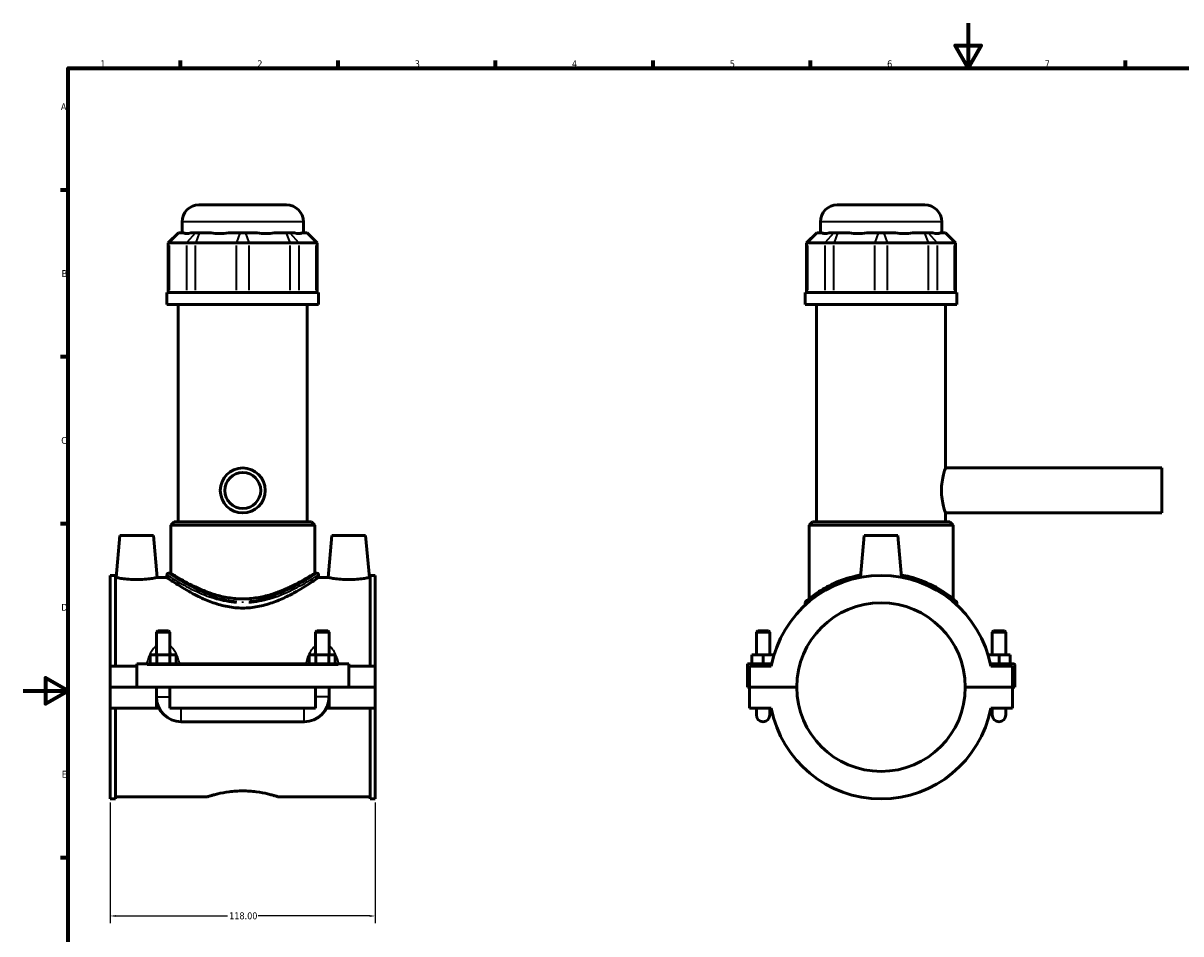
# Model space of a CAD drawing. Header units: millimetres. Extents: x 0 to 898, y -421 to 978.
# Tile 4 of 7: x 0 to 515, y 189 to 594. Entities that reach past the tile are written whole.
import ezdxf

# ---------------------------------------------------------------- set-up
doc = ezdxf.new("R2010")
doc.units = ezdxf.units.MM
for name, color, linetype, lineweight in [('Border (ANSI)', 7, 'Continuous', 70), ('Dimension (ANSI)', 7, 'Continuous', 25), ('Visible (ANSI)', 7, 'Continuous', 50), ('Visible Narrow (ANSI)', 7, 'Continuous', 35)]:
    doc.layers.add(name, color=color, linetype=linetype, lineweight=lineweight)
doc.styles.add('Note Text (ANSI)', font='tahoma.ttf')
doc.dimstyles.new('Default - mm (ANSI)', dxfattribs={"dimtxt": 3.048, "dimasz": 2.5, "dimexe": 3.175, "dimexo": 1.6002, "dimgap": 0.8, "dimtad": 0, "dimtoh": 1, "dimrnd": 1e-08, "dimzin": 4, "dimdsep": 46, "dimtxsty": 'Note Text (ANSI)', "dimcen": 0.09, "dimdle": 10, "dimclrd": 256, "dimclre": 256, "dimclrt": 256, "dimadec": 1, "dimazin": 1, "dimtfac": 1, "dimtofl": 0, "dimtmove": 0, "dimatfit": 3, "dimfxl": 1, "dimtolj": 1, "dimtzin": 4, "dimlwd": -1, "dimlwe": -1, "dimarcsym": 0})

# ---------------------------------------------------------------- blocks, each defined once
blk = doc.blocks.new('Borders Default Border')
at = {"layer": 'Border (ANSI)'}
for p, q in [((70.08, 574), (70.08, 577.45)), ((140.17, 574), (140.17, 577.45)), ((210.25, 574), (210.25, 577.45)), ((280.33, 574), (280.33, 577.45)), ((350.42, 574), (350.42, 577.45)), ((490.58, 574), (490.58, 577.45)), ((20, 519.75), (16.55, 519.75)), ((20, 445.5), (16.55, 445.5)), ((20, 371.25), (16.55, 371.25)), ((20, 222.75), (16.55, 222.75))]:
    blk.add_line(p, q, dxfattribs=at)
at = {"layer": 'Border (ANSI)', "flags": 128}
for points in [[(420.5, 594), (420.5, 574), (414.73, 584), (426.27, 584), (420.5, 574)], [(20, 20), (20, 574), (821, 574), (821, 20), (20, 20)], [(0, 297), (20, 297), (10, 302.77), (10, 291.23), (20, 297)]]:
    blk.add_lwpolyline(points, dxfattribs=at)
at = {"layer": 'Border (ANSI)', "color": 230, "true_color": 0xff0080, "char_height": 3.05, "attachment_point": 7, "style": 'Note Text (ANSI)'}
for s, insert in [('1', (34.35, 574.4)), ('2', (104.2, 574.4)), ('3', (174.26, 574.34)), ('4', (244.23, 574.4)), ('5', (314.48, 574.34)), ('6', (384.49, 574.34)), ('7', (454.6, 574.4)), ('A', (16.78, 555.35)), ('B', (17.15, 481.1)), ('C', (16.95, 406.8)), ('D', (16.96, 332.6)), ('E', (17.21, 258.35))]:
    blk.add_mtext(s, dxfattribs=dict(at, insert=insert))
blk = doc.blocks.new('*D8')
at = {"layer": 'Defpoints', "color": 0, "transparency": 16777216}
for p in [(38.72, 248.89), (156.72, 248.89), (156.72, 196.82)]:
    blk.add_point(p, dxfattribs=at)
at = {"layer": 'Dimension (ANSI)', "transparency": 16777216}
for p, q in [((38.72, 247.29), (38.72, 193.64)), ((156.72, 247.29), (156.72, 193.64)), ((41.22, 196.82), (90.88, 196.82)), ((154.22, 196.82), (104.56, 196.82))]:
    blk.add_line(p, q, dxfattribs=at)
for points in [[(41.22, 197.23), (41.22, 196.4), (38.72, 196.82)], [(154.22, 197.23), (154.22, 196.4), (156.72, 196.82)]]:
    blk.add_solid(points, dxfattribs=at)
at = {"layer": 'Dimension (ANSI)', "color": 230, "true_color": 0xff0080, "transparency": 16777216, "insert": (91.68, 198.41), "char_height": 3.048, "attachment_point": 1, "style": 'Note Text (ANSI)'}
blk.add_mtext('\\A1;118.00', dxfattribs=at)

msp = doc.modelspace()

# ---------------------------------------------------------------- linework, layer by layer
at = {"layer": 'Visible (ANSI)'}
for p, q in [((78.215, 513.12), (117.215, 513.12)), ((362.281, 513.12), (401.281, 513.12)), ((70.715, 500.73), (70.715, 505.62)), ((124.715, 500.73), (124.715, 505.62)), ((354.781, 500.73), (354.781, 505.62)), ((408.781, 500.73), (408.781, 505.62)), ((69.083, 500.73), (64.583, 496.23)), ((69.083, 500.73), (69.312, 500.73)), ((71.482, 500.73), (69.312, 500.73)), ((76.819, 500.73), (74.649, 500.73)), ((76.819, 500.73), (78.443, 500.73)), ((83.681, 500.73), (78.443, 500.73)), ((96.567, 500.73), (91.328, 500.73)), ((96.567, 500.73), (98.863, 500.73)), ((104.102, 500.73), (98.863, 500.73)), ((116.988, 500.73), (111.749, 500.73)), ((116.988, 500.73), (118.612, 500.73)), ((120.782, 500.73), (118.612, 500.73)), ((126.119, 500.73), (123.949, 500.73)), ((126.119, 500.73), (126.347, 500.73)), ((126.347, 500.73), (130.847, 496.23)), ((353.149, 500.73), (348.649, 496.23)), ((353.149, 500.73), (353.378, 500.73)), ((355.547, 500.73), (353.378, 500.73)), ((360.885, 500.73), (358.715, 500.73)), ((360.885, 500.73), (362.509, 500.73)), ((367.747, 500.73), (362.509, 500.73)), ((380.633, 500.73), (375.394, 500.73)), ((380.633, 500.73), (382.929, 500.73)), ((388.168, 500.73), (382.929, 500.73)), ((401.054, 500.73), (395.815, 500.73)), ((401.054, 500.73), (402.677, 500.73)), ((404.847, 500.73), (402.677, 500.73)), ((410.185, 500.73), (408.015, 500.73)), ((410.185, 500.73), (410.413, 500.73)), ((410.413, 500.73), (414.913, 496.23)), ((65.154, 496.23), (64.583, 496.23)), ((64.583, 496.23), (64.583, 474.18)), ((65.154, 496.23), (72.662, 496.23)), ((76.721, 496.23), (72.662, 496.23)), ((76.721, 496.23), (94.845, 496.23)), ((100.585, 496.23), (94.845, 496.23)), ((100.585, 496.23), (118.71, 496.23)), ((122.769, 496.23), (118.71, 496.23)), ((122.769, 496.23), (130.276, 496.23)), ((130.847, 496.23), (130.276, 496.23)), ((130.847, 496.23), (130.847, 474.18)), ((349.22, 496.23), (348.649, 496.23)), ((348.649, 496.23), (348.649, 474.18)), ((349.22, 496.23), (356.728, 496.23)), ((360.786, 496.23), (356.728, 496.23)), ((360.786, 496.23), (378.911, 496.23)), ((384.651, 496.23), (378.911, 496.23)), ((384.651, 496.23), (402.776, 496.23)), ((406.835, 496.23), (402.776, 496.23)), ((406.835, 496.23), (414.342, 496.23)), ((414.913, 496.23), (414.342, 496.23)), ((414.913, 496.23), (414.913, 474.18)), ((131.465, 474.18), (63.965, 474.18)), ((63.965, 468.87), (63.965, 474.18)), ((131.465, 468.87), (131.465, 474.18)), ((415.531, 474.18), (348.031, 474.18)), ((348.031, 468.87), (348.031, 474.18)), ((415.531, 468.87), (415.531, 474.18)), ((131.465, 468.87), (63.965, 468.87)), ((69.028, 372.12), (69.028, 468.87)), ((126.403, 372.12), (126.403, 468.87)), ((415.531, 468.87), (348.031, 468.87)), ((353.094, 372.12), (353.094, 468.87)), ((410.469, 396.12), (410.469, 468.87)), ((410.469, 396.12), (506.781, 396.12)), ((506.781, 376.12), (506.781, 396.12)), ((410.469, 376.12), (506.781, 376.12)), ((410.469, 372.12), (410.469, 376.12)), ((67.153, 372.12), (65.653, 370.62)), ((67.153, 372.12), (128.278, 372.12)), ((128.278, 372.12), (129.778, 370.62)), ((351.219, 372.12), (349.719, 370.62)), ((351.219, 372.12), (412.344, 372.12)), ((412.344, 372.12), (413.844, 370.62)), ((43.015, 366.12), (41.375, 347.37)), ((58.015, 366.12), (43.015, 366.12)), ((58.015, 366.12), (59.656, 347.37)), ((129.778, 370.62), (65.653, 370.62)), ((65.653, 349.32), (65.653, 370.62)), ((129.778, 349.32), (129.778, 370.62)), ((137.415, 366.12), (135.775, 347.37)), ((137.415, 366.12), (152.415, 366.12)), ((152.415, 366.12), (154.056, 347.37)), ((413.844, 370.62), (349.719, 370.62)), ((349.719, 337.894), (349.719, 370.62)), ((374.281, 366.12), (372.652, 347.5)), ((389.281, 366.12), (374.281, 366.12)), ((389.281, 366.12), (390.91, 347.5)), ((413.844, 337.894), (413.844, 370.62)), ((38.715, 348.345), (38.715, 307.995)), ((38.715, 348.345), (41.075, 348.345)), ((41.075, 307.995), (41.075, 348.345)), ((41.375, 347.37), (41.075, 347.37)), ((63.965, 347.37), (59.656, 347.37)), ((63.965, 348.57), (63.965, 347.37)), ((64.715, 349.32), (65.653, 349.32)), ((129.778, 349.32), (130.715, 349.32)), ((131.465, 348.57), (131.465, 347.37)), ((135.775, 347.37), (131.465, 347.37)), ((154.355, 347.37), (154.056, 347.37)), ((154.355, 307.995), (154.355, 348.345)), ((154.355, 348.345), (156.715, 348.345)), ((156.715, 348.345), (156.715, 307.995)), ((348.031, 336.117), (348.031, 335.137)), ((415.531, 336.117), (415.531, 335.137)), ((59.915, 323.67), (59.315, 323.07)), ((65.315, 323.07), (59.315, 323.07)), ((59.315, 323.07), (59.315, 312.995)), ((59.915, 323.67), (64.715, 323.67)), ((64.715, 323.67), (65.315, 323.07)), ((65.315, 323.07), (65.315, 312.995)), ((130.715, 323.67), (130.115, 323.07)), ((136.115, 323.07), (130.115, 323.07)), ((130.115, 312.995), (130.115, 323.07)), ((130.715, 323.67), (135.515, 323.67)), ((135.515, 323.67), (136.115, 323.07)), ((136.115, 312.995), (136.115, 323.07)), ((326.881, 323.67), (326.281, 323.07)), ((326.281, 323.07), (332.281, 323.07)), ((326.281, 312.995), (326.281, 323.07)), ((331.681, 323.67), (326.881, 323.67)), ((331.681, 323.67), (332.281, 323.07)), ((332.281, 312.995), (332.281, 323.07)), ((431.881, 323.67), (431.281, 323.07)), ((437.281, 323.07), (431.281, 323.07)), ((431.281, 323.07), (431.281, 312.995)), ((431.881, 323.67), (436.681, 323.67)), ((436.681, 323.67), (437.281, 323.07)), ((437.281, 323.07), (437.281, 312.995)), ((56.542, 308.995), (56.542, 312.995)), ((56.542, 312.995), (59.429, 312.995)), ((59.429, 308.995), (59.429, 312.995)), ((59.429, 312.995), (65.202, 312.995)), ((65.202, 308.995), (65.202, 312.995)), ((65.202, 312.995), (68.089, 312.995)), ((68.089, 308.995), (68.089, 312.995)), ((127.342, 312.995), (130.229, 312.995)), ((127.342, 308.995), (127.342, 312.995)), ((130.229, 308.995), (130.229, 312.995)), ((130.229, 312.995), (136.002, 312.995)), ((136.002, 308.995), (136.002, 312.995)), ((136.002, 312.995), (138.889, 312.995)), ((138.889, 308.995), (138.889, 312.995)), ((329.281, 312.995), (324.281, 312.995)), ((324.281, 308.995), (324.281, 312.995)), ((334.179, 312.995), (329.281, 312.995)), ((329.281, 308.995), (329.281, 312.995)), ((429.383, 312.995), (434.281, 312.995)), ((434.281, 308.995), (434.281, 312.995)), ((434.281, 312.995), (439.281, 312.995)), ((439.281, 308.995), (439.281, 312.995)), ((50.515, 307.995), (38.715, 307.995)), ((38.715, 298.67), (38.715, 307.995)), ((50.515, 308.495), (50.515, 308.995)), ((144.915, 308.995), (50.515, 308.995)), ((50.515, 298.67), (50.515, 308.495)), ((144.915, 308.995), (144.915, 308.495)), ((144.915, 308.495), (144.915, 298.67)), ((156.715, 307.995), (144.915, 307.995)), ((156.715, 307.995), (156.715, 298.67)), ((322.281, 308.995), (333.151, 308.995)), ((322.281, 298.67), (322.281, 308.995)), ((332.948, 307.995), (323.281, 307.995)), ((323.281, 307.995), (323.281, 298.67)), ((440.781, 308.995), (430.412, 308.995)), ((440.281, 307.995), (430.614, 307.995)), ((440.281, 298.67), (440.281, 307.995)), ((441.281, 298.67), (441.281, 308.495)), ((38.715, 298.67), (50.515, 298.67)), ((38.715, 289.245), (38.715, 298.57)), ((59.315, 298.57), (38.715, 298.57)), ((144.915, 298.67), (50.515, 298.67)), ((59.315, 298.67), (59.315, 298.57)), ((59.315, 289.245), (59.315, 298.57)), ((65.315, 298.67), (65.315, 298.57)), ((65.315, 298.57), (65.315, 289.245)), ((130.115, 298.57), (65.315, 298.57)), ((130.115, 298.57), (130.115, 298.67)), ((130.115, 289.245), (130.115, 298.57)), ((136.115, 298.57), (136.115, 298.67)), ((136.115, 298.57), (136.115, 289.245)), ((156.715, 298.57), (136.115, 298.57)), ((144.915, 298.67), (156.715, 298.67)), ((156.715, 298.57), (156.715, 289.245)), ((323.281, 298.67), (322.281, 298.67)), ((323.281, 298.67), (344.281, 298.67)), ((323.281, 298.57), (323.281, 289.245)), ((344.281, 298.57), (323.281, 298.57)), ((326.281, 298.57), (326.281, 298.67)), ((332.281, 298.57), (332.281, 298.67)), ((419.281, 298.67), (440.281, 298.67)), ((440.281, 298.57), (419.281, 298.57)), ((431.281, 298.67), (431.281, 298.57)), ((437.281, 298.67), (437.281, 298.57)), ((440.281, 298.67), (441.281, 298.67)), ((440.281, 289.245), (440.281, 298.57)), ((59.315, 289.245), (38.715, 289.245)), ((38.715, 289.245), (38.715, 248.895)), ((41.075, 248.895), (41.075, 289.245)), ((60.517, 289.245), (59.315, 289.245)), ((130.115, 289.245), (65.315, 289.245)), ((136.115, 289.245), (134.913, 289.245)), ((156.715, 289.245), (136.115, 289.245)), ((154.355, 248.895), (154.355, 289.245)), ((156.715, 289.245), (156.715, 248.895)), ((323.281, 289.245), (332.948, 289.245)), ((326.281, 289.245), (326.281, 286.245)), ((332.281, 286.245), (332.281, 289.245)), ((430.614, 289.245), (440.281, 289.245)), ((431.281, 289.245), (431.281, 286.245)), ((437.281, 286.245), (437.281, 289.245)), ((70.315, 283.245), (125.115, 283.245)), ((38.715, 248.895), (41.075, 248.895)), ((82.035, 249.87), (41.075, 249.87)), ((154.355, 249.87), (113.395, 249.87)), ((154.355, 248.895), (156.715, 248.895))]:
    msp.add_line(p, q, dxfattribs=at)
for radius in [10, 8]:
    msp.add_circle((97.715, 386.12), radius, dxfattribs=at)
for centre, radius, start, end in [((78.215, 505.62), 7.5, 90, 180), ((117.215, 505.62), 7.5, 0, 90), ((362.281, 505.62), 7.5, 90, 180), ((401.281, 505.62), 7.5, 0, 90), ((64.715, 348.57), 0.75, 90, 180), ((130.715, 348.57), 0.75, 0, 90), ((381.781, 298.62), 49.725, 10.86741, 169.13259), ((381.781, 298.62), 37.5, 0.07639, 179.92361), ((348.781, 336.117), 0.75, 131.35028, 180), ((414.781, 336.117), 0.75, 0, 48.64972), ((440.781, 308.495), 0.5, 0, 90), ((70.315, 294.245), 11, 180, 270), ((125.115, 294.245), 11, 270, 0), ((381.781, 298.62), 37.5, 180.07639, 359.92361), ((381.781, 298.62), 49.725, 190.86741, 349.13259), ((329.281, 286.245), 3, 180, 0), ((434.281, 286.245), 3, 180, 0)]:
    msp.add_arc(centre, radius, start, end, dxfattribs=at)
for centre, major_axis, ratio, start_param, end_param in [((97.715, 527.411), (-26.481, -26.481), 0.1989124, 0.0424626, 0.3502365), ((97.715, 527.411), (22.45, 22.45), 0.6681786, 3.5767543, 3.8845282), ((97.715, 527.411), (-22.45, 22.45), 0.6681786, 2.3986571, 2.706431), ((97.715, 527.411), (-26.481, 26.481), 0.1989124, 2.7913561, 3.0991301), ((381.781, 527.411), (-26.481, -26.481), 0.1989124, 0.0424626, 0.3502365), ((381.781, 527.411), (22.45, 22.45), 0.6681786, 3.5767543, 3.8845282), ((381.781, 527.411), (22.45, -22.45), 0.6681786, 5.5402497, 5.8480237), ((381.781, 527.411), (26.481, -26.481), 0.1989124, 5.9329488, 6.2407227)]:
    msp.add_ellipse(centre, major_axis=major_axis, ratio=ratio, start_param=start_param, end_param=end_param, dxfattribs=at)
for points, knots in [([(410.469, 376.12), (410.469, 376.12), (410.377, 376.375), (410.044, 377.399), (409.808, 378.167), (409.359, 379.931), (409.116, 381.048), (408.768, 383.508), (408.669, 384.852), (408.669, 387.387), (408.768, 388.731), (409.116, 391.192), (409.359, 392.309), (409.808, 394.073), (410.044, 394.841), (410.377, 395.865), (410.469, 396.12), (410.469, 396.12)], [1.5206616, 1.5206616, 1.5206616, 1.5206616, 1.9007204, 1.9007204, 2.2807792, 2.2807792, 2.6610512, 2.6610512, 3.0413232, 3.0413232, 3.4215952, 3.4215952, 3.8018672, 3.8018672, 4.181926, 4.181926, 4.5619848, 4.5619848, 4.5619848, 4.5619848]), ([(50.515, 346.491), (49.359, 346.491), (48.128, 346.538), (45.871, 346.706), (44.844, 346.824), (43.229, 347.045), (42.53, 347.161), (41.603, 347.325), (41.375, 347.37), (41.375, 347.37)], [2.7732807, 2.7732807, 2.7732807, 2.7732807, 3.1202891, 3.1202891, 3.4672974, 3.4672974, 3.8136092, 3.8136092, 4.1599211, 4.1599211, 4.1599211, 4.1599211]), ([(59.656, 347.37), (59.656, 347.37), (59.428, 347.325), (58.501, 347.161), (57.802, 347.045), (56.186, 346.824), (55.16, 346.706), (52.903, 346.538), (51.672, 346.491), (50.515, 346.491)], [6.9332019, 6.9332019, 6.9332019, 6.9332019, 7.2795137, 7.2795137, 7.6258256, 7.6258256, 7.9728339, 7.9728339, 8.3198422, 8.3198422, 8.3198422, 8.3198422]), ([(97.715, 333.798), (95.484, 333.798), (93.224, 334.017), (88.8, 334.845), (86.636, 335.451), (82.525, 336.889), (80.573, 337.72), (76.969, 339.429), (75.317, 340.306), (72.403, 341.941), (71.029, 342.764), (68.579, 344.287), (67.502, 344.987), (65.753, 346.145), (65.078, 346.605), (64.184, 347.217), (63.965, 347.37), (63.965, 347.37)], [0, 0, 0, 0, 0.6694914, 0.6694914, 1.3389827, 1.3389827, 2.0084741, 2.0084741, 2.6779655, 2.6779655, 3.3384565, 3.3384565, 3.9989475, 3.9989475, 4.6594386, 4.6594386, 5.3199296, 5.3199296, 5.3199296, 5.3199296]), ([(97.715, 337.894), (95.621, 337.894), (93.487, 338.067), (89.294, 338.734), (87.234, 339.226), (83.316, 340.409), (81.453, 341.099), (78.015, 342.53), (76.44, 343.27), (73.659, 344.661), (72.348, 345.365), (70.015, 346.671), (68.993, 347.272), (67.336, 348.268), (66.7, 348.663), (65.858, 349.189), (65.653, 349.32), (65.653, 349.32)], [0, 0, 0, 0, 0.628361, 0.628361, 1.256722, 1.256722, 1.885083, 1.885083, 2.513444, 2.513444, 3.1365359, 3.1365359, 3.7596278, 3.7596278, 4.3827197, 4.3827197, 5.0058116, 5.0058116, 5.0058116, 5.0058116]), ([(129.778, 349.32), (129.778, 349.32), (129.573, 349.189), (128.731, 348.663), (128.094, 348.268), (126.437, 347.272), (125.416, 346.671), (123.083, 345.365), (121.772, 344.661), (118.991, 343.27), (117.416, 342.53), (113.978, 341.099), (112.115, 340.409), (108.197, 339.226), (106.137, 338.734), (101.944, 338.067), (99.81, 337.894), (97.715, 337.894)], [15.0174347, 15.0174347, 15.0174347, 15.0174347, 15.6405266, 15.6405266, 16.2636184, 16.2636184, 16.8867103, 16.8867103, 17.5098022, 17.5098022, 18.1381632, 18.1381632, 18.7665242, 18.7665242, 19.3948852, 19.3948852, 20.0232462, 20.0232462, 20.0232462, 20.0232462]), ([(131.465, 347.37), (131.465, 347.37), (131.246, 347.217), (130.353, 346.605), (129.678, 346.145), (127.928, 344.987), (126.852, 344.287), (124.401, 342.764), (123.027, 341.941), (120.113, 340.306), (118.461, 339.429), (114.858, 337.72), (112.906, 336.889), (108.794, 335.451), (106.63, 334.845), (102.207, 334.017), (99.947, 333.798), (97.715, 333.798)], [15.9597889, 15.9597889, 15.9597889, 15.9597889, 16.6202799, 16.6202799, 17.280771, 17.280771, 17.941262, 17.941262, 18.601753, 18.601753, 19.2712444, 19.2712444, 19.9407358, 19.9407358, 20.6102271, 20.6102271, 21.2797185, 21.2797185, 21.2797185, 21.2797185]), ([(144.915, 346.491), (143.759, 346.491), (142.528, 346.538), (140.271, 346.706), (139.244, 346.824), (137.629, 347.045), (136.93, 347.161), (136.003, 347.325), (135.775, 347.37), (135.775, 347.37)], [0, 0, 0, 0, 0.3470083, 0.3470083, 0.6940166, 0.6940166, 1.0403285, 1.0403285, 1.3866404, 1.3866404, 1.3866404, 1.3866404]), ([(154.056, 347.37), (154.056, 347.37), (153.828, 347.325), (152.901, 347.161), (152.202, 347.045), (150.586, 346.824), (149.56, 346.706), (147.303, 346.538), (146.072, 346.491), (144.915, 346.491)], [4.1599211, 4.1599211, 4.1599211, 4.1599211, 4.506233, 4.506233, 4.8525448, 4.8525448, 5.1995532, 5.1995532, 5.5465615, 5.5465615, 5.5465615, 5.5465615]), ([(372.74, 348.507), (372.506, 348.465), (372.273, 348.421), (368.33, 347.649), (364.898, 346.538), (358.853, 343.96), (356.239, 342.489), (351.98, 339.716), (350.34, 338.414), (348.764, 337.103), (348.409, 336.788), (348.295, 336.688), (348.286, 336.68), (348.286, 336.68)], [16.7837457, 16.7837457, 16.7837457, 16.7837457, 16.855746, 16.855746, 18.0073889, 18.0073889, 19.173625, 19.173625, 20.3550757, 20.3550757, 21.0531966, 21.0531966, 21.1845715, 21.1845715, 21.1845715, 21.1845715]), ([(415.277, 336.68), (415.277, 336.68), (414.999, 336.929), (413.806, 337.935), (412.759, 338.791), (409.53, 341.114), (407.074, 342.683), (401.344, 345.496), (398.114, 346.758), (393.339, 348.001), (392.093, 348.275), (390.819, 348.504)], [10.5926158, 10.5926158, 10.5926158, 10.5926158, 11.3149171, 11.3149171, 12.2120553, 12.2120553, 13.4430917, 13.4430917, 14.6017916, 14.6017916, 14.9934218, 14.9934218, 14.9934218, 14.9934218]), ([(82.035, 249.87), (82.035, 249.87), (82.131, 249.901), (82.531, 250.027), (82.836, 250.123), (83.638, 250.363), (84.137, 250.508), (85.285, 250.819), (85.936, 250.986), (88.012, 251.471), (89.766, 251.82), (92.66, 252.194), (93.668, 252.294), (95.699, 252.427), (96.723, 252.46), (97.715, 252.46)], [7.1429325, 7.1429325, 7.1429325, 7.1429325, 7.4404953, 7.4404953, 7.7380581, 7.7380581, 8.0356209, 8.0356209, 8.3331837, 8.3331837, 8.9285468, 8.9285468, 9.2262284, 9.2262284, 9.52391, 9.52391, 9.52391, 9.52391]), ([(97.715, 252.46), (98.708, 252.46), (99.731, 252.427), (101.763, 252.294), (102.771, 252.194), (105.665, 251.82), (107.418, 251.471), (109.495, 250.986), (110.145, 250.819), (111.294, 250.508), (111.792, 250.363), (112.595, 250.123), (112.899, 250.027), (113.3, 249.901), (113.395, 249.87), (113.395, 249.87)], [0, 0, 0, 0, 0.2976816, 0.2976816, 0.5953631, 0.5953631, 1.1907263, 1.1907263, 1.4882891, 1.4882891, 1.7858519, 1.7858519, 2.0834147, 2.0834147, 2.3809775, 2.3809775, 2.3809775, 2.3809775])]:
    msp.add_open_spline(points, degree=3, knots=knots, dxfattribs=at)
at = {"layer": 'Visible Narrow (ANSI)'}
for p, q in [((124.383, 505.62), (71.048, 505.62)), ((408.449, 505.62), (355.114, 505.62)), ((69.104, 500.505), (65.362, 496.455)), ((76.611, 500.505), (72.869, 496.455)), ((78.357, 500.505), (76.807, 496.455)), ((96.481, 500.505), (94.931, 496.455)), ((98.949, 500.505), (100.499, 496.455)), ((117.074, 500.505), (118.624, 496.455)), ((118.819, 500.505), (122.561, 496.455)), ((126.327, 500.505), (130.069, 496.455)), ((353.17, 500.505), (349.428, 496.455)), ((360.677, 500.505), (356.935, 496.455)), ((362.422, 500.505), (360.873, 496.455)), ((380.547, 500.505), (378.997, 496.455)), ((383.015, 500.505), (384.565, 496.455)), ((401.14, 500.505), (402.69, 496.455)), ((402.885, 500.505), (406.627, 496.455)), ((410.393, 500.505), (414.135, 496.455)), ((65.154, 475.282), (65.154, 495.127)), ((72.662, 495.127), (72.662, 475.282)), ((76.721, 475.282), (76.721, 495.127)), ((94.845, 495.127), (94.845, 475.282)), ((100.585, 475.282), (100.585, 495.127)), ((118.71, 495.127), (118.71, 475.282)), ((122.769, 475.282), (122.769, 495.127)), ((130.276, 495.127), (130.276, 475.282)), ((349.22, 475.282), (349.22, 495.127)), ((356.728, 495.127), (356.728, 475.282)), ((360.786, 475.282), (360.786, 495.127)), ((378.911, 495.127), (378.911, 475.282)), ((384.651, 475.282), (384.651, 495.127)), ((402.776, 495.127), (402.776, 475.282)), ((406.835, 475.282), (406.835, 495.127)), ((414.342, 495.127), (414.342, 475.282)), ((55.235, 308.495), (140.195, 308.495)), ((59.352, 294.245), (65.278, 294.245)), ((136.078, 294.245), (130.152, 294.245)), ((70.315, 283.282), (70.315, 289.208)), ((125.115, 283.282), (125.115, 289.208))]:
    msp.add_line(p, q, dxfattribs=at)
msp.add_ellipse((97.722, 336.117), major_axis=(0, 0.75), ratio=0.0002022, start_param=4.7548438, end_param=5.5190319, dxfattribs=at)
for points, knots in [([(64.078, 348.497), (64.367, 348.309), (65.205, 347.768), (67.994, 346.046), (70.063, 344.803), (75.231, 342.032), (78.388, 340.486), (84.546, 338.196), (87.365, 337.353), (91.855, 336.524), (93.413, 336.322), (94.985, 336.213)], [-15.6237514, -15.6237514, -15.6237514, -15.6237514, -14.6017916, -14.6017916, -13.4430917, -13.4430917, -12.2120553, -12.2120553, -11.3149171, -11.3149171, -10.8567883, -10.8567883, -10.8567883, -10.8567883]), ([(95.046, 336.777), (93.508, 336.889), (91.986, 337.093), (87.595, 337.935), (84.838, 338.791), (78.817, 341.114), (75.731, 342.683), (70.678, 345.496), (68.655, 346.758), (65.927, 348.506), (65.108, 349.055), (64.825, 349.245)], [10.8567883, 10.8567883, 10.8567883, 10.8567883, 11.3149171, 11.3149171, 12.2120553, 12.2120553, 13.4430917, 13.4430917, 14.6017916, 14.6017916, 15.6237514, 15.6237514, 15.6237514, 15.6237514]), ([(130.605, 349.246), (130.54, 349.202), (130.445, 349.139), (129.772, 348.691), (128.654, 347.947), (125.353, 345.88), (123.081, 344.511), (117.506, 341.582), (114.126, 340.006), (107.603, 337.892), (104.635, 337.198), (101.18, 336.84), (100.789, 336.805), (100.398, 336.777)], [26.745309, 26.745309, 26.745309, 26.745309, 26.9858693, 26.9858693, 28.0455675, 28.0455675, 29.2135123, 29.2135123, 30.4751537, 30.4751537, 31.3945381, 31.3945381, 31.5111046, 31.5111046, 31.5111046, 31.5111046]), ([(100.459, 336.213), (100.859, 336.24), (101.258, 336.274), (104.792, 336.628), (107.827, 337.311), (114.499, 339.394), (117.955, 340.946), (123.658, 343.832), (125.981, 345.181), (129.357, 347.217), (130.5, 347.95), (131.189, 348.392), (131.286, 348.454), (131.353, 348.497)], [-31.5111046, -31.5111046, -31.5111046, -31.5111046, -31.3945381, -31.3945381, -30.4751537, -30.4751537, -29.2135123, -29.2135123, -28.0455675, -28.0455675, -26.9858693, -26.9858693, -26.745309, -26.745309, -26.745309, -26.745309]), ([(348.108, 336.183), (348.25, 336.305), (348.588, 336.594), (350.101, 337.826), (351.753, 339.108), (356.045, 341.84), (358.679, 343.289), (364.382, 345.667), (367.348, 346.64), (370.543, 347.346)], [-20.9645089, -20.9645089, -20.9645089, -20.9645089, -20.3550757, -20.3550757, -19.173625, -19.173625, -18.0073889, -18.0073889, -17.0033814, -17.0033814, -17.0033814, -17.0033814]), ([(393.019, 347.345), (393.567, 347.225), (394.109, 347.097), (398.238, 346.046), (401.492, 344.803), (407.266, 342.032), (409.741, 340.486), (412.994, 338.196), (414.049, 337.353), (415.088, 336.497), (415.337, 336.284), (415.454, 336.184)], [-14.7737871, -14.7737871, -14.7737871, -14.7737871, -14.6017916, -14.6017916, -13.4430917, -13.4430917, -12.2120553, -12.2120553, -11.3149171, -11.3149171, -10.8126774, -10.8126774, -10.8126774, -10.8126774]), ([(58.958, 316.776), (58.773, 316.62), (58.597, 316.455), (57.907, 315.747), (57.46, 315.139), (56.563, 313.654), (56.153, 312.748), (55.534, 311.056), (55.302, 310.282), (55.1, 309.483), (55.097, 309.471), (55.094, 309.46)], [-1.27257099, -1.27257099, -1.27257099, -1.27257099, -1.20040141, -1.20040141, -0.97762841, -0.97762841, -0.68887786, -0.68887786, -0.45697122, -0.45697122, -0.45367025, -0.45367025, -0.45367025, -0.45367025]), ([(69.536, 309.46), (69.534, 309.471), (69.531, 309.483), (69.329, 310.282), (69.096, 311.056), (68.477, 312.748), (68.067, 313.654), (67.171, 315.139), (66.723, 315.747), (66.034, 316.455), (65.857, 316.62), (65.673, 316.776)], [-2.82882801, -2.82882801, -2.82882801, -2.82882801, -2.82552704, -2.82552704, -2.59362039, -2.59362039, -2.30486984, -2.30486984, -2.08209684, -2.08209684, -2.00992726, -2.00992726, -2.00992726, -2.00992726]), ([(129.758, 316.776), (129.573, 316.62), (129.397, 316.455), (128.707, 315.747), (128.259, 315.139), (127.363, 313.653), (126.953, 312.748), (126.334, 311.056), (126.102, 310.282), (125.9, 309.483), (125.897, 309.471), (125.894, 309.46)], [-1.27283822, -1.27283822, -1.27283822, -1.27283822, -1.20066864, -1.20066864, -0.9778921, -0.9778921, -0.68914231, -0.68914231, -0.45723487, -0.45723487, -0.45393741, -0.45393741, -0.45393741, -0.45393741]), ([(140.336, 309.46), (140.334, 309.471), (140.331, 309.483), (140.129, 310.282), (139.896, 311.056), (139.277, 312.748), (138.867, 313.653), (137.971, 315.139), (137.523, 315.747), (136.834, 316.455), (136.657, 316.62), (136.473, 316.776)], [-2.8290953, -2.8290953, -2.8290953, -2.8290953, -2.82579784, -2.82579784, -2.5938904, -2.5938904, -2.30514061, -2.30514061, -2.08236407, -2.08236407, -2.01019449, -2.01019449, -2.01019449, -2.01019449]), ([(58.729, 313.062), (58.758, 313.132), (58.788, 313.202), (58.96, 313.598), (59.114, 313.914), (59.281, 314.215)], [0.9517926, 0.9517926, 0.9517926, 0.9517926, 0.97762841, 0.97762841, 1.09957779, 1.09957779, 1.09957779, 1.09957779]), ([(65.349, 314.215), (65.516, 313.914), (65.67, 313.598), (65.843, 313.202), (65.872, 313.132), (65.902, 313.062)], [2.18292046, 2.18292046, 2.18292046, 2.18292046, 2.30486984, 2.30486984, 2.33070566, 2.33070566, 2.33070566, 2.33070566]), ([(129.529, 313.062), (129.558, 313.132), (129.588, 313.202), (129.76, 313.598), (129.914, 313.914), (130.081, 314.215)], [0.95205982, 0.95205982, 0.95205982, 0.95205982, 0.9778921, 0.9778921, 1.09984502, 1.09984502, 1.09984502, 1.09984502]), ([(136.149, 314.215), (136.316, 313.914), (136.47, 313.598), (136.643, 313.202), (136.672, 313.132), (136.702, 313.062)], [2.18318769, 2.18318769, 2.18318769, 2.18318769, 2.30514061, 2.30514061, 2.33097289, 2.33097289, 2.33097289, 2.33097289])]:
    msp.add_open_spline(points, degree=3, knots=knots, dxfattribs=at)

# ---------------------------------------------------------------- block references
msp.add_blockref('Borders Default Border', (0, 0))

# ---------------------------------------------------------------- dimensions: what is measured, and where the dimension line sits
at = {"layer": 'Dimension (ANSI)'}
dim = msp.add_linear_dim(base=(156.715, 196.816), p1=(38.715, 248.895), p2=(156.715, 248.895), dimstyle='Default - mm (ANSI)', override={"dimtoh": 0, "dimdec": 2, "dimtp": 0, "dimtm": 0, "dimtdec": 2, "dimatfit": 1}, dxfattribs=at)
dim.commit()
dim.dimension.update_dxf_attribs({"geometry": '*D8', "text_midpoint": (97.715, 196.816), "dimtype": 160})

doc.saveas('drawing.dxf')
